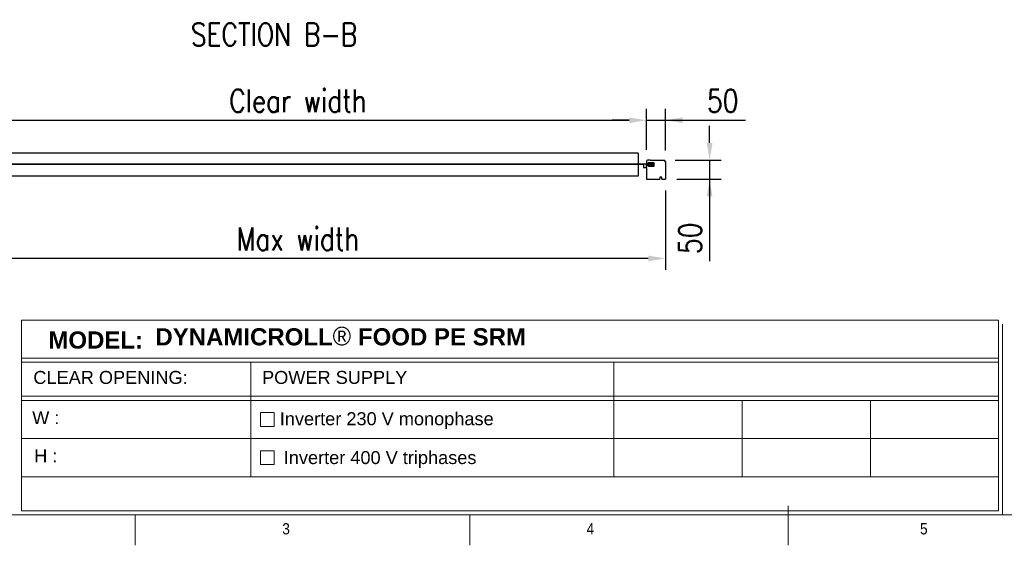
# Model space of a CAD drawing. Header units: millimetres. Extents: x 89 to 14007, y -159 to 4842.
# Tile 5 of 7: x 8552 to 11132, y 41 to 1419. Entities that reach past the tile are written whole.
import ezdxf

# ---------------------------------------------------------------- set-up
doc = ezdxf.new("R2010")
doc.units = ezdxf.units.MM
doc.layers.add('FORMAT', color=7, linetype='Continuous')
doc.layers.add('Quote', color=7, linetype='Continuous')
doc.styles.add('Compilazione 1', font='romans.shx', dxfattribs={"width": 0.75, "height": 480})
doc.styles.add('NYIP', font='romans.shx', dxfattribs={"width": 0.8})
doc.styles.add('SLDTEXTSTYLE0', font='GOTHIC.TTF', dxfattribs={"width": 0.913})
doc.styles.get("Standard").update_dxf_attribs({"font": 'arial.ttf'})
doc.dimstyles.new('STANDARD35', dxfattribs={"dimscale": 35, "dimtxt": 2, "dimasz": 1.5, "dimexe": 1, "dimexo": 1, "dimgap": 0.7, "dimtad": 1, "dimdec": 0, "dimdsep": 46, "dimtxsty": 'NYIP', "dimcen": 0, "dimclrd": 1, "dimclre": 1, "dimclrt": 2, "dimadec": 0, "dimazin": 0, "dimtfac": 1, "dimtdec": 0, "dimtix": 1, "dimtmove": 0, "dimatfit": 3, "dimfxl": 0, "dimtvp": 1, "dimtolj": 1, "dimtzin": 0, "dimarcsym": 0})

# ---------------------------------------------------------------- blocks, each defined once
blk = doc.blocks.new('A$C7C9C4F3F')
at = {"layer": 'FORMAT', "color": 7, "lineweight": 5}
for p, q in [((8295, 0), (8295, 258.3)), ((199.3, 199.3), (16199.3, 199.3)), ((4017.9, 199.3), (4017.9, 0)), ((6210.3, 0), (6210.3, 199.3))]:
    blk.add_line(p, q, dxfattribs=at)
at = {"color": 7, "lineweight": 5, "char_height": 73.8, "attachment_point": 1, "style": 'SLDTEXTSTYLE0'}
for s, insert in [('3', (4981.2, 145.3)), ('4', (6974.3, 145.3))]:
    blk.add_mtext(s, dxfattribs=dict(at, insert=insert))
at = {"layer": 'FORMAT', "color": 7, "lineweight": 5, "insert": (9158.6, 145.3), "char_height": 73.8, "attachment_point": 1, "style": 'SLDTEXTSTYLE0'}
blk.add_mtext('5', dxfattribs=at)
blk = doc.blocks.new('*D94')
at = {"layer": 'Defpoints', "color": 0}
for p in [(10194.3, 1155), (8368.1, 1047.5), (10194.3, 1047.5)]:
    blk.add_point(p, dxfattribs=at)
at = {"layer": 'Quote', "color": 7, "lineweight": -2}
for p, q in [((8368.1, 1077.5), (8368.1, 1185)), ((10194.3, 1077.5), (10194.3, 1185)), ((8413.1, 1155), (10149.3, 1155))]:
    blk.add_line(p, q, dxfattribs=at)
at = {"layer": 'Quote', "color": 7}
for points in [[(8413.1, 1162.5), (8413.1, 1147.5), (8368.1, 1155)], [(10149.3, 1147.5), (10149.3, 1162.5), (10194.3, 1155)]]:
    blk.add_solid(points, dxfattribs=at)
at = {"layer": 'Quote', "color": 7, "lineweight": 5, "insert": (9281.2, 1206), "char_height": 60, "attachment_point": 5, "style": 'NYIP'}
blk.add_mtext('\\A1;Clear width', dxfattribs=at)
blk = doc.blocks.new('*D95')
at = {"layer": 'Defpoints', "color": 0}
for p in [(10244.3, 1155), (10194.3, 1047.5), (10244.3, 1045.8)]:
    blk.add_point(p, dxfattribs=at)
at = {"layer": 'Quote', "color": 7, "lineweight": -2}
for p, q in [((10194.3, 1077.5), (10194.3, 1185)), ((10244.3, 1075.8), (10244.3, 1185)), ((10149.3, 1155), (10104.3, 1155)), ((10194.3, 1155), (10244.3, 1155)), ((10244.3, 1155), (10454, 1155)), ((10289.3, 1155), (10334.3, 1155))]:
    blk.add_line(p, q, dxfattribs=at)
at = {"layer": 'Quote', "color": 7}
for points in [[(10149.3, 1147.5), (10149.3, 1162.5), (10194.3, 1155)], [(10289.3, 1162.5), (10289.3, 1147.5), (10244.3, 1155)]]:
    blk.add_solid(points, dxfattribs=at)
at = {"layer": 'Quote', "color": 7, "lineweight": 5, "insert": (10394.2, 1206), "char_height": 60, "attachment_point": 5, "style": 'NYIP'}
blk.add_mtext('\\A1;50', dxfattribs=at)
blk = doc.blocks.new('*D97')
at = {"layer": 'Defpoints', "color": 0}
for p in [(8318.1, 1000.5), (10244.3, 1000.5), (8318.1, 792.9)]:
    blk.add_point(p, dxfattribs=at)
at = {"layer": 'Quote', "color": 7, "lineweight": -2}
for p, q in [((8318.1, 970.5), (8318.1, 762.9)), ((10244.3, 970.5), (10244.3, 762.9)), ((10199.3, 792.9), (8363.1, 792.9))]:
    blk.add_line(p, q, dxfattribs=at)
at = {"layer": 'Quote', "color": 7}
for points in [[(8363.1, 800.4), (8363.1, 785.4), (8318.1, 792.9)], [(10199.3, 785.4), (10199.3, 800.4), (10244.3, 792.9)]]:
    blk.add_solid(points, dxfattribs=at)
at = {"layer": 'Quote', "color": 7, "lineweight": 5, "insert": (9281.2, 843.9), "char_height": 60, "attachment_point": 5, "style": 'NYIP'}
blk.add_mtext('\\A1;Max width', dxfattribs=at)
blk = doc.blocks.new('*D98')
at = {"layer": 'Defpoints', "color": 0}
for p in [(10239.6, 1050.5), (10244.3, 1000.5), (10360, 1000.5)]:
    blk.add_point(p, dxfattribs=at)
at = {"layer": 'Quote', "color": 7, "lineweight": -2}
for p, q in [((10360, 1095.5), (10360, 1140.5)), ((10269.6, 1050.5), (10390, 1050.5)), ((10360, 1050.5), (10360, 1000.5)), ((10274.3, 1000.5), (10390, 1000.5)), ((10360, 1000.5), (10360, 785.7)), ((10360, 955.5), (10360, 910.5))]:
    blk.add_line(p, q, dxfattribs=at)
at = {"layer": 'Quote', "color": 7}
for points in [[(10352.5, 1095.5), (10367.5, 1095.5), (10360, 1050.5)], [(10367.5, 955.5), (10352.5, 955.5), (10360, 1000.5)]]:
    blk.add_solid(points, dxfattribs=at)
at = {"layer": 'Quote', "color": 7, "lineweight": 5, "insert": (10309, 845.5), "char_height": 60, "attachment_point": 5, "rotation": 90, "style": 'NYIP'}
blk.add_mtext('\\A1;50', dxfattribs=at)

msp = doc.modelspace()

# ---------------------------------------------------------------- linework, layer by layer
at = {"color": 7, "linetype": 'Continuous', "lineweight": 25}
for p, q in [((10172.8, 1068.8), (8387.1, 1068.8)), ((10172.8, 1068.8), (10172.8, 1040.3)), ((10173.8, 1040.3), (8388.1, 1040.3)), ((10173.8, 1038.8), (8388.1, 1038.8)), ((10172.8, 1038.8), (10172.8, 1008.8)), ((10199.3, 1040.3), (10173.8, 1040.3)), ((10186.3, 1038.8), (10173.8, 1038.8)), ((10186.3, 1038.8), (10186.3, 1030.8)), ((10194.3, 1047.5), (10194.3, 1042.5)), ((10194.3, 1042.5), (10195.3, 1041.5)), ((10199.3, 1038.8), (10194.3, 1038.8)), ((10194.3, 1030.8), (10194.3, 1038.8)), ((10195.3, 1036.5), (10194.3, 1035.5)), ((10194.8, 1040.3), (10199.3, 1040.3)), ((10199.3, 1038.8), (10194.8, 1038.8)), ((10198.3, 1041.5), (10195.3, 1041.5)), ((10195.3, 1036.5), (10198.3, 1036.5)), ((10204.3, 1050.5), (10197.3, 1050.5)), ((10199.3, 1042.5), (10198.3, 1041.5)), ((10198.3, 1036.5), (10200.3, 1034.5)), ((10208.8, 1043.3), (10199.3, 1043.3)), ((10199.3, 1040.3), (10199.3, 1043.2)), ((10203.8, 1040.3), (10199.3, 1040.3)), ((10199.3, 1035.8), (10199.3, 1038.8)), ((10199.3, 1038.8), (10203.8, 1038.8)), ((10199.3, 1035.8), (10208.8, 1035.8)), ((10199.6, 1043.5), (10208.8, 1043.5)), ((10208.8, 1035.5), (10199.6, 1035.5)), ((10200.3, 1034.5), (10213.3, 1034.5)), ((10203.8, 1040.3), (10203.8, 1039.5)), ((10203.8, 1039.5), (10208.8, 1039.5)), ((10203.8, 1039.5), (10203.8, 1038.8)), ((10204.3, 1050.5), (10239.6, 1050.5)), ((10208.8, 1043.5), (10210.7, 1043.5)), ((10208.8, 1043.3), (10208.8, 1043.5)), ((10208.8, 1043.3), (10208.8, 1039.5)), ((10211, 1043.3), (10208.8, 1043.3)), ((10208.8, 1039.5), (10211.3, 1039.5)), ((10208.8, 1039.5), (10208.8, 1035.8)), ((10208.8, 1035.8), (10211, 1035.8)), ((10208.8, 1035.8), (10208.8, 1035.5)), ((10210.7, 1035.5), (10208.8, 1035.5)), ((10213.3, 1043.5), (10210.7, 1043.5)), ((10211, 1043.3), (10211, 1043.3)), ((10211, 1035.8), (10211, 1035.8)), ((10214.3, 1035.5), (10214.3, 1042.5)), ((10172.8, 1008.8), (8387.1, 1008.8)), ((10186.3, 1030.8), (10194.3, 1030.8)), ((10194.3, 1030.8), (10194.3, 1000.5)), ((10194.3, 1000.5), (10229.3, 1000.5)), ((10234.3, 1005.5), (10229.3, 1005.5)), ((10229.3, 1005.5), (10229.3, 1000.5)), ((10234.3, 1000.5), (10234.3, 1005.5)), ((10234.3, 1000.5), (10244.3, 1000.5))]:
    msp.add_line(p, q, dxfattribs=at)
msp.add_line((10244.3, 1045.8), (10244.3, 1000.5))
at = {"lineweight": 5}
for p, q in [((8557.3, 630.8), (11116.6, 630.8)), ((8557.3, 630.8), (8557.3, 130.8)), ((11116.6, 630.8), (11116.6, 130.8)), ((11126.9, 620.5), (11126.9, 120.5)), ((8557.3, 531.4), (11116.6, 531.4)), ((8557.3, 520.5), (11116.6, 520.5)), ((9157.6, 520.5), (9157.6, 220.5)), ((10109.2, 520.5), (10109.2, 220.5)), ((8557.3, 431.4), (11116.6, 431.4)), ((8557.3, 420.5), (11116.6, 420.5)), ((10445.2, 420.5), (10445.2, 220.5)), ((10781.2, 420.5), (10781.2, 220.5)), ((9182.7, 388.5), (9218.7, 388.5)), ((9182.7, 352.5), (9182.7, 388.5)), ((9218.7, 388.5), (9218.7, 352.5)), ((9218.7, 352.5), (9182.7, 352.5)), ((8557.3, 320.5), (11116.6, 320.5)), ((9182.7, 288.5), (9218.7, 288.5)), ((9182.7, 252.5), (9182.7, 288.5)), ((9218.7, 288.5), (9218.7, 252.5)), ((9218.7, 252.5), (9182.7, 252.5)), ((8557.3, 220.5), (11116.6, 220.5)), ((8557.3, 130.8), (11116.6, 130.8)), ((8567.6, 120.5), (11126.9, 120.5)), ((11126.9, 120.5), (9907.3, 120.5)), ((9917.6, 120.5), (11126.9, 120.5))]:
    msp.add_line(p, q, dxfattribs=at)
at = {"color": 7, "linetype": 'Continuous', "lineweight": 25}
for centre, radius, start, end in [((10197.3, 1047.5), 3, 90, 180), ((10199.6, 1043.2), 0.3, 90, 175), ((10199.6, 1043.2), 0.3, 175, 180), ((10199.6, 1035.8), 0.3, 180, 185), ((10199.6, 1035.8), 0.3, 185, 270), ((10210.7, 1043.2), 0.3, 4.8448, 90), ((10210.7, 1043.2), 0.299, 4.8283, 89.88), ((10210.7, 1035.8), 0.3, 270, 355.1552), ((10210.7, 1035.8), 0.299, 270.1128, 355.1789), ((10213.3, 1042.5), 1, 0, 90), ((10213.3, 1035.5), 1, 270, 0), ((10239.6, 1045.8), 4.67, 0, 90)]:
    msp.add_arc(centre, radius, start, end, dxfattribs=at)
for points, knots in [([(10211.3, 1039.5), (10211.2, 1040.2), (10211.2, 1041), (10211.1, 1042.3), (10211, 1042.8), (10211, 1043.3)], [0, 0, 0, 0, 0.537131, 0.65741, 1, 1, 1, 1]), ([(10211, 1035.8), (10211, 1036.2), (10211.1, 1036.8), (10211.2, 1038), (10211.2, 1038.9), (10211.3, 1039.5)], [0, 0, 0, 0, 0.342606, 0.462869, 1, 1, 1, 1])]:
    msp.add_open_spline(points, degree=3, knots=knots, dxfattribs=at)

# ---------------------------------------------------------------- block references
at = {"color": 7, "xscale": 0.4, "yscale": 0.4, "zscale": 0.4}
msp.add_blockref('A$C7C9C4F3F', (7247.7, 40.7), dxfattribs=at)

# ---------------------------------------------------------------- texts
at = {"lineweight": 5, "attachment_point": 2}
for s, insert, char_height, width in [('{\\fArial|b1|i0|c0|p34;MODEL:}', (8751.4, 601.5), 45.022, 498.031), ('{\\fArial|b0|i0|c0|p34;W :}', (8620.6, 392.4), 34.043, 90.063), ('{\\fArial|b0|i0|c0|p34;Inverter 230 V monophase}', (9513.9, 389.6), 34.043, 897.538), ('{\\fArial|b0|i0|c0|p34;H :}', (8620.6, 292.4), 34.043, 90.063), ('{\\pxql;\\fArial|b0|i0|c0|p34;Inverter 400 V triphases}', (9692.9, 287.8), 34.043, 897.538)]:
    msp.add_mtext(s, dxfattribs=dict(at, insert=insert, char_height=char_height, width=width))
at = {"color": 7, "lineweight": 5}
for s, insert, char_height, width, attachment_point in [('{\\fArial|b1|i0|c0|p34;DYNAMICROLL\\fCentury Gothic|b0|i0|c0|p34;\\H1.0833x;® \\fArial|b1|i0|c0|p34;\\H0.92311x;FOOD PE SRM}', (8907.7, 613.6), 45.0216, 2870.474, 1), ('{\\pxql;\\fArial|b0|i0|c0|p34;CLEAR OPENING:}', (8991.4, 497.9), 34.043, 806.902, 2), ('{\\fArial|b0|i0|c0|p34;POWER SUPPLY}', (9377.5, 497.9), 34.043, 806.902, 2)]:
    msp.add_mtext(s, dxfattribs=dict(at, insert=insert, char_height=char_height, width=width, attachment_point=attachment_point))
at = {"insert": (7997.9, 466.4), "char_height": 42.075, "attachment_point": 1, "style": 'Compilazione 1'}
msp.add_mtext_dynamic_manual_height_columns("{\\fArial|b0|i0|c0|p0;BMPEUROPE srl\\P\\pxql;Strada della Freisa, 1\\P14019 - Villanova d'Asti}", width=1128.074, gutter_width=1474.6, heights=[777], dxfattribs=at)
at = {"layer": 'Quote', "color": 7, "lineweight": 5, "insert": (9218.8, 1379.9, 1.5), "char_height": 60, "attachment_point": 5, "style": 'NYIP'}
msp.add_mtext('{SECTION B-B}', dxfattribs=at)

# ---------------------------------------------------------------- dimensions: what is measured, and where the dimension line sits
at = {"layer": 'Quote', "color": 7, "lineweight": 5}
for base, p1, p2, text, picture, middle in [((10194.3, 1155), (8368.1, 1047.5), (10194.3, 1047.5), 'Clear width', '*D94', (9281.2, 1206)), ((8318.1, 792.9), (10244.3, 1000.5), (8318.1, 1000.5), 'Max width', '*D97', (9281.2, 843.9))]:
    dim = msp.add_linear_dim(base=base, p1=p1, p2=p2, text=text, dimstyle='STANDARD35', override={"dimscale": 30, "dimclrd": 7, "dimclre": 7, "dimclrt": 7}, dxfattribs=at)
    dim.commit()
    dim.dimension.update_dxf_attribs({"geometry": picture, "text_midpoint": middle})
dim = msp.add_linear_dim(base=(10244.3, 1155), p1=(10194.3, 1047.5), p2=(10244.3, 1045.8), dimstyle='STANDARD35', override={"dimscale": 30, "dimclrd": 7, "dimclre": 7, "dimclrt": 7}, dxfattribs=at)
dim.commit()
dim.dimension.update_dxf_attribs({"geometry": '*D95', "text_midpoint": (10394.2, 1155), "dimtype": 160})
dim = msp.add_linear_dim(base=(10360, 1000.5), p1=(10239.6, 1050.5), p2=(10244.3, 1000.5), angle=90, dimstyle='STANDARD35', override={"dimscale": 30, "dimclrd": 7, "dimclre": 7, "dimclrt": 7}, dxfattribs=at)
dim.commit()
dim.dimension.update_dxf_attribs({"geometry": '*D98', "text_midpoint": (10360, 845.5), "dimtype": 160})

doc.saveas('drawing.dxf')
